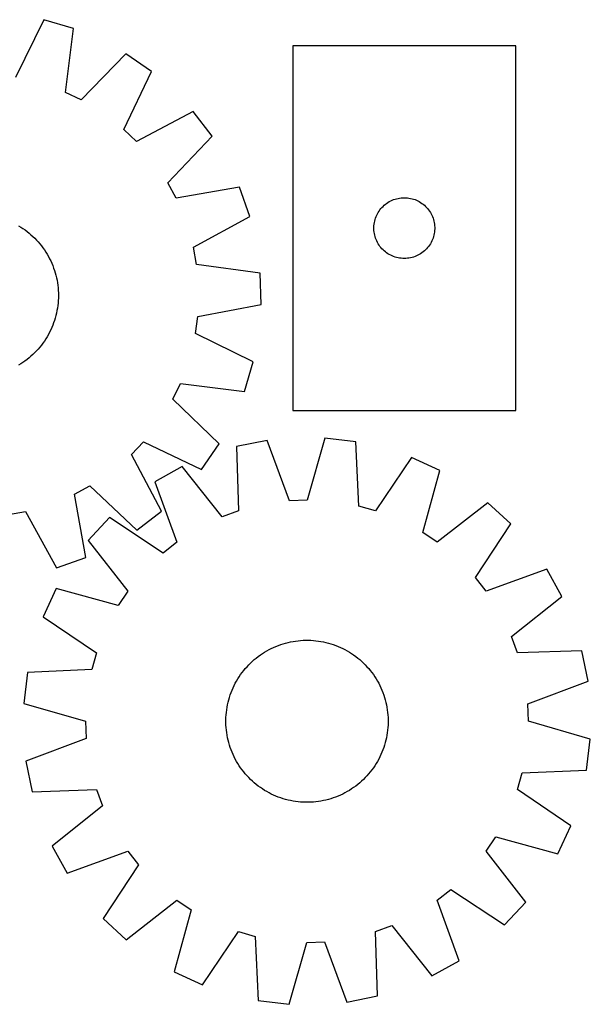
# Model space of a CAD drawing. Header units: millimetres. Extents: x 8 to 1492, y 7 to 498.
# Tile 5 of 5: x 1210 to 1492, y 8 to 494. Entities that reach past the tile are written whole.
import ezdxf

# ---------------------------------------------------------------- set-up
doc = ezdxf.new("R2010")
doc.units = ezdxf.units.MM
doc.layers.add('CUT', color=7, linetype='CONTINUOUS', true_color=0x000000)

msp = doc.modelspace()

# ---------------------------------------------------------------- linework, layer by layer
at = {"layer": 'CUT'}
for p, q in [((1222.312037, 494.026718), (1208.393095, 465.474349)), ((1237.051257, 489.61243), (1222.312037, 494.026718)), ((1232.984087, 458.109527), (1237.051257, 489.61243)), ((1262.772878, 477.248612), (1240.71201, 454.394884)), ((1275.42662, 468.495705), (1262.772878, 477.248612)), ((1345.148361, 481.15237), (1345.148361, 301.15237)), ((1455.148361, 481.15237), (1345.148361, 481.15237)), ((1455.148361, 301.15237), (1455.148361, 481.15237)), ((1261.823579, 439.791489), (1275.42662, 468.495705)), ((1240.71201, 454.394884), (1232.984087, 458.109527)), ((1296.068705, 448.788596), (1268.025383, 433.870593)), ((1305.398332, 436.553866), (1296.068705, 448.788596)), ((1268.025383, 433.870593), (1261.823579, 439.791489)), ((1283.59098, 413.458105), (1305.398332, 436.553866)), ((1287.659589, 405.910536), (1283.59098, 413.458105)), ((1318.94029, 411.432537), (1287.659589, 405.910536)), ((1324.032552, 396.913604), (1318.94029, 411.432537)), ((1391.457044, 403.377795), (1392.097918, 403.809003)), ((1392.097918, 403.809003), (1392.76014, 404.206648)), ((1392.76014, 404.206648), (1393.441954, 404.569676)), ((1393.441954, 404.569676), (1394.141552, 404.897123)), ((1394.141552, 404.897123), (1394.857079, 405.188122)), ((1394.857079, 405.188122), (1395.586638, 405.441901)), ((1395.586638, 405.441901), (1396.328294, 405.657786)), ((1396.328294, 405.657786), (1397.08008, 405.835205)), ((1397.08008, 405.835205), (1397.840002, 405.973688)), ((1397.840002, 405.973688), (1398.606046, 406.072868)), ((1398.606046, 406.072868), (1399.376179, 406.132481)), ((1399.376179, 406.132481), (1400.148361, 406.15237)), ((1400.148361, 406.15237), (1400.920542, 406.132481)), ((1400.920542, 406.132481), (1401.690676, 406.072868)), ((1401.690676, 406.072868), (1402.456719, 405.973688)), ((1402.456719, 405.973688), (1403.216642, 405.835205)), ((1403.216642, 405.835205), (1403.968427, 405.657786)), ((1403.968427, 405.657786), (1404.710083, 405.441901)), ((1404.710083, 405.441901), (1405.439642, 405.188122)), ((1405.439642, 405.188122), (1406.155169, 404.897123)), ((1406.155169, 404.897123), (1406.854767, 404.569676)), ((1406.854767, 404.569676), (1407.536582, 404.206648)), ((1407.536582, 404.206648), (1408.198803, 403.809003)), ((1408.198803, 403.809003), (1408.839677, 403.377795)), ((1386.908179, 398.202021), (1387.288641, 398.874262)), ((1387.288641, 398.874262), (1387.703205, 399.526026)), ((1387.703205, 399.526026), (1388.150772, 400.155584)), ((1388.150772, 400.155584), (1388.630154, 400.761268)), ((1388.630154, 400.761268), (1389.14008, 401.34147)), ((1389.14008, 401.34147), (1389.679198, 401.894653)), ((1389.679198, 401.894653), (1390.246079, 402.419349)), ((1390.246079, 402.419349), (1390.839218, 402.914167)), ((1390.839218, 402.914167), (1391.457044, 403.377795)), ((1408.839677, 403.377795), (1409.457503, 402.914167)), ((1409.457503, 402.914167), (1410.050642, 402.419349)), ((1410.050642, 402.419349), (1410.617523, 401.894653)), ((1410.617523, 401.894653), (1411.156641, 401.34147)), ((1411.156641, 401.34147), (1411.666567, 400.761268)), ((1411.666567, 400.761268), (1412.145949, 400.155584)), ((1412.145949, 400.155584), (1412.593516, 399.526026)), ((1412.593516, 399.526026), (1413.00808, 398.874262)), ((1413.00808, 398.874262), (1413.388543, 398.202021)), ((1296.155546, 381.687072), (1324.032552, 396.913604)), ((1385.27252, 393.078345), (1385.391391, 393.841581)), ((1385.391391, 393.841581), (1385.549395, 394.597686)), ((1385.549395, 394.597686), (1385.746112, 395.344654)), ((1385.746112, 395.344654), (1385.981022, 396.080506)), ((1385.981022, 396.080506), (1386.253501, 396.803288)), ((1386.253501, 396.803288), (1386.562827, 397.511086)), ((1386.562827, 397.511086), (1386.908179, 398.202021)), ((1413.388543, 398.202021), (1413.733895, 397.511086)), ((1413.733895, 397.511086), (1414.04322, 396.803288)), ((1414.04322, 396.803288), (1414.315699, 396.080506)), ((1414.315699, 396.080506), (1414.550609, 395.344654)), ((1414.550609, 395.344654), (1414.747326, 394.597686)), ((1414.747326, 394.597686), (1414.90533, 393.841581)), ((1414.90533, 393.841581), (1415.024201, 393.078345)), ((1209.951278, 392.329472), (1211.022435, 391.672486)), ((1211.022435, 391.672486), (1212.072426, 390.982178)), ((1212.072426, 390.982178), (1213.100216, 390.25923)), ((1213.100216, 390.25923), (1214.104791, 389.504355)), ((1214.104791, 389.504355), (1215.085159, 388.718298)), ((1385.153334, 391.538589), (1385.193098, 392.310002)), ((1385.153334, 390.766151), (1385.153334, 391.538589)), ((1385.193098, 389.994738), (1385.153334, 390.766151)), ((1385.193098, 392.310002), (1385.27252, 393.078345)), ((1385.27252, 389.226395), (1385.193098, 389.994738)), ((1385.391391, 388.463158), (1385.27252, 389.226395)), ((1415.024201, 389.226395), (1414.90533, 388.463158)), ((1415.024201, 393.078345), (1415.103623, 392.310002)), ((1415.103623, 389.994738), (1415.024201, 389.226395)), ((1415.103623, 392.310002), (1415.143388, 391.538589)), ((1415.143388, 390.766151), (1415.103623, 389.994738)), ((1415.143388, 391.538589), (1415.143388, 390.766151)), ((1215.085159, 388.718298), (1216.040353, 387.901835)), ((1216.040353, 387.901835), (1216.969429, 387.055771)), ((1216.969429, 387.055771), (1217.871471, 386.180942)), ((1217.871471, 386.180942), (1218.74559, 385.27821)), ((1218.74559, 385.27821), (1219.590921, 384.348467)), ((1219.590921, 384.348467), (1220.406632, 383.392631)), ((1385.549395, 387.707054), (1385.391391, 388.463158)), ((1385.746112, 386.960085), (1385.549395, 387.707054)), ((1385.981022, 386.224234), (1385.746112, 386.960085)), ((1386.253501, 385.501451), (1385.981022, 386.224234)), ((1386.562827, 384.793654), (1386.253501, 385.501451)), ((1386.908179, 384.102719), (1386.562827, 384.793654)), ((1387.288641, 383.430478), (1386.908179, 384.102719)), ((1413.388543, 384.102719), (1413.00808, 383.430478)), ((1413.733895, 384.793654), (1413.388543, 384.102719)), ((1414.04322, 385.501451), (1413.733895, 384.793654)), ((1414.315699, 386.224234), (1414.04322, 385.501451)), ((1414.550609, 386.960085), (1414.315699, 386.224234)), ((1414.747326, 387.707054), (1414.550609, 386.960085)), ((1414.90533, 388.463158), (1414.747326, 387.707054)), ((1220.406632, 383.392631), (1221.191916, 382.411644)), ((1221.191916, 382.411644), (1221.945999, 381.406475)), ((1221.945999, 381.406475), (1222.668137, 380.378115)), ((1222.668137, 380.378115), (1223.357618, 379.32758)), ((1223.357618, 379.32758), (1224.01376, 378.255907)), ((1297.692696, 373.251639), (1296.155546, 381.687072)), ((1387.703205, 382.778714), (1387.288641, 383.430478)), ((1388.150772, 382.149156), (1387.703205, 382.778714)), ((1388.630154, 381.543472), (1388.150772, 382.149156)), ((1389.14008, 380.96327), (1388.630154, 381.543472)), ((1389.679198, 380.410087), (1389.14008, 380.96327)), ((1390.246079, 379.885391), (1389.679198, 380.410087)), ((1390.839218, 379.390573), (1390.246079, 379.885391)), ((1391.457044, 378.926945), (1390.839218, 379.390573)), ((1409.457503, 379.390573), (1408.839677, 378.926945)), ((1410.050642, 379.885391), (1409.457503, 379.390573)), ((1410.617523, 380.410087), (1410.050642, 379.885391)), ((1411.156641, 380.96327), (1410.617523, 380.410087)), ((1411.666567, 381.543472), (1411.156641, 380.96327)), ((1412.145949, 382.149156), (1411.666567, 381.543472)), ((1412.593516, 382.778714), (1412.145949, 382.149156)), ((1413.00808, 383.430478), (1412.593516, 382.778714)), ((1224.01376, 378.255907), (1224.635916, 377.164152)), ((1224.635916, 377.164152), (1225.223472, 376.053393)), ((1225.223472, 376.053393), (1225.775849, 374.924727)), ((1225.775849, 374.924727), (1226.2925, 373.779268)), ((1392.097918, 378.495736), (1391.457044, 378.926945)), ((1392.76014, 378.098091), (1392.097918, 378.495736)), ((1393.441954, 377.735064), (1392.76014, 378.098091)), ((1394.141552, 377.407616), (1393.441954, 377.735064)), ((1394.857079, 377.116618), (1394.141552, 377.407616)), ((1395.586638, 376.862839), (1394.857079, 377.116618)), ((1396.328294, 376.646954), (1395.586638, 376.862839)), ((1397.08008, 376.469535), (1396.328294, 376.646954)), ((1397.840002, 376.331051), (1397.08008, 376.469535)), ((1398.606046, 376.231872), (1397.840002, 376.331051)), ((1399.376179, 376.172259), (1398.606046, 376.231872)), ((1400.148361, 376.15237), (1399.376179, 376.172259)), ((1400.920542, 376.172259), (1400.148361, 376.15237)), ((1401.690676, 376.231872), (1400.920542, 376.172259)), ((1402.456719, 376.331051), (1401.690676, 376.231872)), ((1403.216642, 376.469535), (1402.456719, 376.331051)), ((1403.968427, 376.646954), (1403.216642, 376.469535)), ((1404.710083, 376.862839), (1403.968427, 376.646954)), ((1405.439642, 377.116618), (1404.710083, 376.862839)), ((1406.155169, 377.407616), (1405.439642, 377.116618)), ((1406.854767, 377.735064), (1406.155169, 377.407616)), ((1407.536582, 378.098091), (1406.854767, 377.735064)), ((1408.198803, 378.495736), (1407.536582, 378.098091)), ((1408.839677, 378.926945), (1408.198803, 378.495736)), ((1226.2925, 373.779268), (1226.772917, 372.618145)), ((1226.772917, 372.618145), (1227.216625, 371.442504)), ((1227.216625, 371.442504), (1227.623187, 370.253507)), ((1227.623187, 370.253507), (1227.992201, 369.052326)), ((1329.148803, 368.837105), (1297.692696, 373.251639)), ((1227.992201, 369.052326), (1228.323302, 367.840147)), ((1228.323302, 367.840147), (1228.616165, 366.618166)), ((1228.616165, 366.618166), (1228.8705, 365.387588)), ((1228.8705, 365.387588), (1229.086055, 364.149629)), ((1329.505235, 353.455184), (1329.148803, 368.837105)), ((1229.086055, 364.149629), (1229.26262, 362.90551)), ((1229.26262, 362.90551), (1229.400018, 361.656459)), ((1229.400018, 361.656459), (1229.498115, 360.403709)), ((1229.498115, 360.403709), (1229.556814, 359.148495)), ((1229.496136, 355.380468), (1229.397052, 354.127795)), ((1229.555824, 356.635635), (1229.496136, 355.380468)), ((1229.576057, 357.892057), (1229.555824, 356.635635)), ((1229.556814, 359.148495), (1229.576057, 357.892057)), ((1228.864594, 350.397084), (1228.60929, 349.166708)), ((1229.081125, 351.634873), (1228.864594, 350.397084)), ((1229.25867, 352.878852), (1229.081125, 351.634873)), ((1229.397052, 354.127795), (1229.25867, 352.878852)), ((1298.28737, 347.58836), (1329.505235, 353.455184)), ((1227.613448, 345.53215), (1227.20595, 344.343473)), ((1227.983408, 346.733039), (1227.613448, 345.53215)), ((1228.315464, 347.944957), (1227.983408, 346.733039)), ((1228.60929, 349.166708), (1228.315464, 347.944957)), ((1297.142594, 339.09078), (1298.28737, 347.58836)), ((1225.76243, 340.862387), (1225.209164, 339.734156)), ((1226.279984, 342.007439), (1225.76243, 340.862387)), ((1226.761316, 343.168183), (1226.279984, 342.007439)), ((1227.20595, 344.343473), (1226.761316, 343.168183)), ((1222.650423, 335.411449), (1221.927475, 334.383658)), ((1223.340731, 336.46144), (1222.650423, 335.411449)), ((1223.997717, 337.532597), (1223.340731, 336.46144)), ((1224.620733, 338.623861), (1223.997717, 337.532597)), ((1225.209164, 339.734156), (1224.620733, 338.623861)), ((1325.694963, 325.171838), (1297.142594, 339.09078)), ((1218.724016, 330.514446), (1217.849186, 329.612403)), ((1219.570079, 331.443522), (1218.724016, 330.514446)), ((1220.386543, 332.398716), (1219.570079, 331.443522)), ((1221.1726, 333.379084), (1220.386543, 332.398716)), ((1221.927475, 334.383658), (1221.1726, 333.379084)), ((1214.079889, 326.291959), (1213.07472, 325.537876)), ((1215.060876, 327.077243), (1214.079889, 326.291959)), ((1216.016712, 327.892954), (1215.060876, 327.077243)), ((1216.946455, 328.738285), (1216.016712, 327.892954)), ((1217.849186, 329.612403), (1216.946455, 328.738285)), ((1210.995825, 324.126257), (1209.924151, 323.470115)), ((1212.04636, 324.815737), (1210.995825, 324.126257)), ((1213.07472, 325.537876), (1212.04636, 324.815737)), ((1321.280675, 310.432618), (1325.694963, 325.171838)), ((1286.063129, 306.771865), (1289.777772, 314.499788)), ((1289.777772, 314.499788), (1321.280675, 310.432618)), ((1308.916856, 284.710996), (1286.063129, 306.771865)), ((1345.148361, 301.15237), (1455.148361, 301.15237)), ((1360.964865, 287.449068), (1352.172888, 256.925702)), ((1376.244189, 285.639979), (1360.964865, 287.449068)), ((1265.538838, 279.458492), (1271.459733, 285.660296)), ((1271.459733, 285.660296), (1300.16395, 272.057255)), ((1300.16395, 272.057255), (1308.916856, 284.710996)), ((1332.447972, 286.329856), (1317.357432, 283.328831)), ((1317.357432, 283.328831), (1318.428004, 251.582515)), ((1343.605141, 256.58944), (1332.447972, 286.329856)), ((1377.664993, 253.907408), (1376.244189, 285.639979)), ((1280.456841, 251.415169), (1265.538838, 279.458492)), ((1403.711221, 277.892208), (1385.917316, 251.579632)), ((1417.683683, 271.450092), (1403.711221, 277.892208)), ((1290.58211, 273.452193), (1277.157522, 265.934815)), ((1310.383503, 248.615132), (1290.58211, 273.452193)), ((1409.229044, 240.831571), (1417.683683, 271.450092)), ((1237.578781, 259.824286), (1245.12635, 263.892895)), ((1245.12635, 263.892895), (1268.222111, 242.085543)), ((1277.157522, 265.934815), (1287.985848, 236.073099)), ((1243.100782, 228.543585), (1237.578781, 259.824286)), ((1352.172888, 256.925702), (1343.605141, 256.58944)), ((1385.917316, 251.579632), (1377.664993, 253.907408)), ((1441.41219, 255.593744), (1416.358147, 236.067616)), ((1452.710067, 245.149199), (1441.41219, 255.593744)), ((1204.919883, 249.791179), (1213.355317, 251.328329)), ((1213.355317, 251.328329), (1228.581849, 223.451322)), ((1254.744727, 248.267545), (1244.300182, 236.969668)), ((1281.252044, 230.765062), (1254.744727, 248.267545)), ((1268.222111, 242.085543), (1280.456841, 251.415169)), ((1318.428004, 251.582515), (1310.383503, 248.615132)), ((1435.207585, 218.641882), (1452.710067, 245.149199)), ((1416.358147, 236.067616), (1409.229044, 240.831571)), ((1244.300182, 236.969668), (1263.82631, 211.915625)), ((1287.985848, 236.073099), (1281.252044, 230.765062)), ((1228.581849, 223.451322), (1243.100782, 228.543585)), ((1470.377338, 222.736404), (1440.515622, 211.908078)), ((1477.894715, 209.311816), (1470.377338, 222.736404)), ((1440.515622, 211.908078), (1435.207585, 218.641882)), ((1228.443834, 213.24116), (1222.001718, 199.268699)), ((1259.062355, 204.786522), (1228.443834, 213.24116)), ((1263.82631, 211.915625), (1259.062355, 204.786522)), ((1453.057654, 189.510423), (1477.894715, 209.311816)), ((1222.001718, 199.268699), (1248.314294, 181.474793)), ((1336.862465, 184.681537), (1338.030829, 185.144067)), ((1338.030829, 185.144067), (1339.213144, 185.56967)), ((1339.213144, 185.56967), (1340.408244, 185.957925)), ((1340.408244, 185.957925), (1341.61495, 186.308449)), ((1341.61495, 186.308449), (1342.832071, 186.620897)), ((1342.832071, 186.620897), (1344.058405, 186.894961)), ((1344.058405, 186.894961), (1345.292743, 187.130369)), ((1345.292743, 187.130369), (1346.533866, 187.326889)), ((1346.533866, 187.326889), (1347.78055, 187.484327)), ((1347.78055, 187.484327), (1349.031564, 187.602529)), ((1349.031564, 187.602529), (1350.285673, 187.681377)), ((1350.285673, 187.681377), (1351.54164, 187.720794)), ((1351.54164, 187.720794), (1352.798225, 187.72074)), ((1352.798225, 187.72074), (1354.054189, 187.681216)), ((1354.054189, 187.681216), (1355.308291, 187.602261)), ((1355.308291, 187.602261), (1356.559295, 187.483952)), ((1356.559295, 187.483952), (1357.805965, 187.326407)), ((1357.805965, 187.326407), (1359.047071, 187.129781)), ((1359.047071, 187.129781), (1360.281389, 186.894268)), ((1360.281389, 186.894268), (1361.5077, 186.6201)), ((1361.5077, 186.6201), (1362.724794, 186.307548)), ((1362.724794, 186.307548), (1363.93147, 185.95692)), ((1363.93147, 185.95692), (1365.126537, 185.568563)), ((1365.126537, 185.568563), (1366.308816, 185.142859)), ((1366.308816, 185.142859), (1367.47714, 184.680229)), ((1456.025037, 181.465922), (1453.057654, 189.510423)), ((1248.314294, 181.474793), (1245.986518, 173.222471)), ((1328.152782, 179.714114), (1329.169412, 180.452673)), ((1329.169412, 180.452673), (1330.20874, 181.158934)), ((1330.20874, 181.158934), (1331.269738, 181.832201)), ((1331.269738, 181.832201), (1332.351362, 182.471809)), ((1332.351362, 182.471809), (1333.452542, 183.077126)), ((1333.452542, 183.077126), (1334.572192, 183.647556)), ((1334.572192, 183.647556), (1335.709207, 184.182536)), ((1335.709207, 184.182536), (1336.862465, 184.681537)), ((1367.47714, 184.680229), (1368.630356, 184.18113)), ((1368.630356, 184.18113), (1369.767325, 183.646053)), ((1369.767325, 183.646053), (1370.886927, 183.075528)), ((1370.886927, 183.075528), (1371.988055, 182.470116)), ((1371.988055, 182.470116), (1373.069624, 181.830416)), ((1373.069624, 181.830416), (1374.130565, 181.157058)), ((1374.130565, 181.157058), (1375.169832, 180.450708)), ((1375.169832, 180.450708), (1376.1864, 179.712062)), ((1487.771354, 182.536494), (1456.025037, 181.465922)), ((1490.772379, 167.445954), (1487.771354, 182.536494)), ((1322.58413, 174.647466), (1323.444361, 175.563441)), ((1323.444361, 175.563441), (1324.332939, 176.451943)), ((1324.332939, 176.451943), (1325.248987, 177.312095)), ((1325.248987, 177.312095), (1326.191602, 178.14305)), ((1326.191602, 178.14305), (1327.159851, 178.943986)), ((1327.159851, 178.943986), (1328.152782, 179.714114)), ((1376.1864, 179.712062), (1377.179264, 178.94185)), ((1377.179264, 178.94185), (1378.147445, 178.140831)), ((1378.147445, 178.140831), (1379.089988, 177.309796)), ((1379.089988, 177.309796), (1380.005963, 176.449565)), ((1380.005963, 176.449565), (1380.894465, 175.560987)), ((1380.894465, 175.560987), (1381.754618, 174.644939)), ((1214.253947, 171.801666), (1212.444858, 156.522342)), ((1245.986518, 173.222471), (1214.253947, 171.801666)), ((1318.736868, 169.688042), (1319.443218, 170.72731)), ((1319.443218, 170.72731), (1320.181864, 171.743877)), ((1320.181864, 171.743877), (1320.952076, 172.736741)), ((1320.952076, 172.736741), (1321.753095, 173.704923)), ((1321.753095, 173.704923), (1322.58413, 174.647466)), ((1381.754618, 174.644939), (1382.585572, 173.702325)), ((1382.585572, 173.702325), (1383.386509, 172.734075)), ((1383.386509, 172.734075), (1384.156636, 171.741145)), ((1384.156636, 171.741145), (1384.895195, 170.724514)), ((1384.895195, 170.724514), (1385.601457, 169.685187)), ((1315.712796, 164.187833), (1316.247873, 165.324803)), ((1316.247873, 165.324803), (1316.818399, 166.444404)), ((1316.818399, 166.444404), (1317.42381, 167.545533)), ((1317.42381, 167.545533), (1318.06351, 168.627101)), ((1318.06351, 168.627101), (1318.736868, 169.688042)), ((1385.601457, 169.685187), (1386.274724, 168.624188)), ((1386.274724, 168.624188), (1386.914331, 167.542564)), ((1386.914331, 167.542564), (1387.519649, 166.441384)), ((1387.519649, 166.441384), (1388.090079, 165.321734)), ((1388.090079, 165.321734), (1388.625058, 164.184719)), ((1461.031963, 156.288785), (1490.772379, 167.445954)), ((1313.937006, 159.488948), (1314.325363, 160.684015)), ((1314.325363, 160.684015), (1314.751067, 161.866294)), ((1314.751067, 161.866294), (1315.213697, 163.034617)), ((1315.213697, 163.034617), (1315.712796, 164.187833)), ((1388.625058, 164.184719), (1389.124059, 163.031461)), ((1389.124059, 163.031461), (1389.586589, 161.863097)), ((1389.586589, 161.863097), (1390.012192, 160.680782)), ((1390.012192, 160.680782), (1390.400447, 159.485682)), ((1212.444858, 156.522342), (1242.968224, 147.730366)), ((1312.764145, 154.604549), (1312.999658, 155.838867)), ((1312.999658, 155.838867), (1313.273826, 157.065178)), ((1313.273826, 157.065178), (1313.586378, 158.282272)), ((1313.586378, 158.282272), (1313.937006, 159.488948)), ((1390.400447, 159.485682), (1390.750972, 158.278976)), ((1390.750972, 158.278976), (1391.06342, 157.061855)), ((1391.06342, 157.061855), (1391.337483, 155.835521)), ((1391.337483, 155.835521), (1391.572891, 154.601183)), ((1461.368224, 147.721038), (1461.031963, 156.288785)), ((1312.21271, 149.611666), (1312.291665, 150.865769)), ((1312.291665, 150.865769), (1312.409974, 152.116772)), ((1312.409974, 152.116772), (1312.567519, 153.363442)), ((1312.567519, 153.363442), (1312.764145, 154.604549)), ((1391.572891, 154.601183), (1391.769411, 153.36006)), ((1391.769411, 153.36006), (1391.92685, 152.113376)), ((1391.92685, 152.113376), (1392.045052, 150.862362)), ((1392.045052, 150.862362), (1392.1239, 149.608253)), ((1242.968224, 147.730366), (1243.304486, 139.162618)), ((1312.173132, 147.099117), (1312.173186, 148.355703)), ((1312.212549, 145.84315), (1312.173132, 147.099117)), ((1312.173186, 148.355703), (1312.21271, 149.611666)), ((1312.291397, 144.589041), (1312.212549, 145.84315)), ((1392.123739, 145.839737), (1392.044784, 144.585635)), ((1392.163263, 147.095701), (1392.123739, 145.839737)), ((1392.1239, 149.608253), (1392.163316, 148.352286)), ((1392.163316, 148.352286), (1392.163263, 147.095701)), ((1491.891591, 138.929061), (1461.368224, 147.721038)), ((1312.409599, 143.338027), (1312.291397, 144.589041)), ((1312.567037, 142.091344), (1312.409599, 143.338027)), ((1312.763558, 140.850221), (1312.567037, 142.091344)), ((1391.76893, 142.087961), (1391.572304, 140.846855)), ((1391.926475, 143.334631), (1391.76893, 142.087961)), ((1392.044784, 144.585635), (1391.926475, 143.334631)), ((1243.304486, 139.162618), (1213.56407, 128.005449)), ((1312.998965, 139.615883), (1312.763558, 140.850221)), ((1313.273029, 138.389549), (1312.998965, 139.615883)), ((1313.585477, 137.172428), (1313.273029, 138.389549)), ((1313.936001, 135.965722), (1313.585477, 137.172428)), ((1390.75007, 137.169132), (1390.399443, 135.962456)), ((1391.062622, 138.386226), (1390.75007, 137.169132)), ((1391.33679, 139.612537), (1391.062622, 138.386226)), ((1391.572304, 140.846855), (1391.33679, 139.612537)), ((1490.082502, 123.649737), (1491.891591, 138.929061)), ((1314.324257, 134.770621), (1313.936001, 135.965722)), ((1314.749859, 133.588306), (1314.324257, 134.770621)), ((1315.212389, 132.419943), (1314.749859, 133.588306)), ((1315.71139, 131.266685), (1315.212389, 132.419943)), ((1316.24637, 130.129669), (1315.71139, 131.266685)), ((1388.623652, 131.26357), (1388.088576, 130.126601)), ((1389.122752, 132.416786), (1388.623652, 131.26357)), ((1389.585382, 133.58511), (1389.122752, 132.416786)), ((1390.011085, 134.767389), (1389.585382, 133.58511)), ((1390.399443, 135.962456), (1390.011085, 134.767389)), ((1213.56407, 128.005449), (1216.565095, 112.914909)), ((1316.8168, 129.010019), (1316.24637, 130.129669)), ((1317.422117, 127.908839), (1316.8168, 129.010019)), ((1318.061725, 126.827216), (1317.422117, 127.908839)), ((1318.734992, 125.766217), (1318.061725, 126.827216)), ((1386.272938, 126.824303), (1385.599581, 125.763361)), ((1386.912638, 127.905871), (1386.272938, 126.824303)), ((1387.51805, 129.006999), (1386.912638, 127.905871)), ((1388.088576, 130.126601), (1387.51805, 129.006999)), ((1319.441253, 124.72689), (1318.734992, 125.766217)), ((1320.179812, 123.710259), (1319.441253, 124.72689)), ((1320.94994, 122.717329), (1320.179812, 123.710259)), ((1321.750876, 121.749079), (1320.94994, 122.717329)), ((1322.581831, 120.806465), (1321.750876, 121.749079)), ((1382.583353, 121.746481), (1381.752318, 120.803938)), ((1383.384372, 122.714662), (1382.583353, 121.746481)), ((1384.154585, 123.707527), (1383.384372, 122.714662)), ((1384.893231, 124.724094), (1384.154585, 123.707527)), ((1385.599581, 125.763361), (1384.893231, 124.724094)), ((1456.022155, 113.97661), (1458.349931, 122.228933)), ((1458.349931, 122.228933), (1490.082502, 123.649737)), ((1323.441983, 119.890417), (1322.581831, 120.806465)), ((1324.330486, 119.001839), (1323.441983, 119.890417)), ((1325.24646, 118.141608), (1324.330486, 119.001839)), ((1326.189003, 117.310573), (1325.24646, 118.141608)), ((1327.157185, 116.509554), (1326.189003, 117.310573)), ((1378.144847, 117.308354), (1377.176597, 116.507417)), ((1379.087461, 118.139308), (1378.144847, 117.308354)), ((1380.003509, 118.999461), (1379.087461, 118.139308)), ((1380.892087, 119.887963), (1380.003509, 118.999461)), ((1381.752318, 120.803938), (1380.892087, 119.887963)), ((1216.565095, 112.914909), (1248.311412, 113.985482)), ((1248.311412, 113.985482), (1251.278795, 105.94098)), ((1328.150049, 115.739341), (1327.157185, 116.509554)), ((1329.166616, 115.000695), (1328.150049, 115.739341)), ((1330.205884, 114.294345), (1329.166616, 115.000695)), ((1331.266825, 113.620988), (1330.205884, 114.294345)), ((1332.348394, 112.981288), (1331.266825, 113.620988)), ((1333.449522, 112.375876), (1332.348394, 112.981288)), ((1334.569123, 111.80535), (1333.449522, 112.375876)), ((1335.706093, 111.270274), (1334.569123, 111.80535)), ((1369.764257, 111.803847), (1368.627242, 111.268868)), ((1370.883907, 112.374277), (1369.764257, 111.803847)), ((1371.985087, 112.979595), (1370.883907, 112.374277)), ((1373.06671, 113.619203), (1371.985087, 112.979595)), ((1374.127709, 114.292469), (1373.06671, 113.619203)), ((1375.167037, 114.998731), (1374.127709, 114.292469)), ((1376.183667, 115.73729), (1375.167037, 114.998731)), ((1377.176597, 116.507417), (1376.183667, 115.73729)), ((1482.334731, 96.182705), (1456.022155, 113.97661)), ((1336.859309, 110.771174), (1335.706093, 111.270274)), ((1338.027632, 110.308544), (1336.859309, 110.771174)), ((1339.209911, 109.882841), (1338.027632, 110.308544)), ((1340.404978, 109.494484), (1339.209911, 109.882841)), ((1341.611654, 109.143856), (1340.404978, 109.494484)), ((1342.828748, 108.831304), (1341.611654, 109.143856)), ((1344.05506, 108.557136), (1342.828748, 108.831304)), ((1345.289377, 108.321623), (1344.05506, 108.557136)), ((1346.530484, 108.124996), (1345.289377, 108.321623)), ((1347.777154, 107.967451), (1346.530484, 108.124996)), ((1349.028157, 107.849143), (1347.777154, 107.967451)), ((1350.28226, 107.770187), (1349.028157, 107.849143)), ((1351.538223, 107.730663), (1350.28226, 107.770187)), ((1352.794809, 107.73061), (1351.538223, 107.730663)), ((1354.050776, 107.770026), (1352.794809, 107.73061)), ((1355.304885, 107.848874), (1354.050776, 107.770026)), ((1356.555899, 107.967076), (1355.304885, 107.848874)), ((1357.802582, 108.124515), (1356.555899, 107.967076)), ((1359.043705, 108.321035), (1357.802582, 108.124515)), ((1360.278043, 108.556443), (1359.043705, 108.321035)), ((1361.504378, 108.830506), (1360.278043, 108.556443)), ((1362.721498, 109.142954), (1361.504378, 108.830506)), ((1363.928204, 109.493479), (1362.721498, 109.142954)), ((1365.123305, 109.881734), (1363.928204, 109.493479)), ((1366.30562, 110.307337), (1365.123305, 109.881734)), ((1367.473983, 110.769867), (1366.30562, 110.307337)), ((1368.627242, 111.268868), (1367.473983, 110.769867)), ((1251.278795, 105.94098), (1226.441733, 86.139588)), ((1475.892614, 82.210243), (1482.334731, 96.182705)), ((1440.510139, 83.535779), (1445.274093, 90.664882)), ((1445.274093, 90.664882), (1475.892614, 82.210243)), ((1226.441733, 86.139588), (1233.959111, 72.714999)), ((1233.959111, 72.714999), (1263.820827, 83.543326)), ((1263.820827, 83.543326), (1269.128864, 76.809522)), ((1460.036267, 58.481736), (1440.510139, 83.535779)), ((1269.128864, 76.809522), (1251.626381, 50.302204)), ((1416.3506, 59.378305), (1423.084404, 64.686341)), ((1423.084404, 64.686341), (1449.591722, 47.183859)), ((1262.924258, 39.857659), (1287.978301, 59.383788)), ((1287.978301, 59.383788), (1295.107404, 54.619833)), ((1427.178927, 29.516588), (1416.3506, 59.378305)), ((1449.591722, 47.183859), (1460.036267, 58.481736)), ((1295.107404, 54.619833), (1286.652766, 24.001312)), ((1251.626381, 50.302204), (1262.924258, 39.857659)), ((1300.625227, 17.559195), (1318.419133, 43.871772)), ((1318.419133, 43.871772), (1326.671455, 41.543995)), ((1385.908444, 43.868889), (1393.952946, 46.836272)), ((1386.979017, 12.122572), (1385.908444, 43.868889)), ((1393.952946, 46.836272), (1413.754338, 21.999211)), ((1326.671455, 41.543995), (1328.09226, 9.811424)), ((1343.371584, 8.002335), (1352.16356, 38.525702)), ((1352.16356, 38.525702), (1360.731308, 38.861963)), ((1360.731308, 38.861963), (1371.888477, 9.121547)), ((1413.754338, 21.999211), (1427.178927, 29.516588)), ((1286.652766, 24.001312), (1300.625227, 17.559195)), ((1328.09226, 9.811424), (1343.371584, 8.002335)), ((1371.888477, 9.121547), (1386.979017, 12.122572))]:
    msp.add_line(p, q, dxfattribs=at)

doc.saveas('drawing.dxf')
